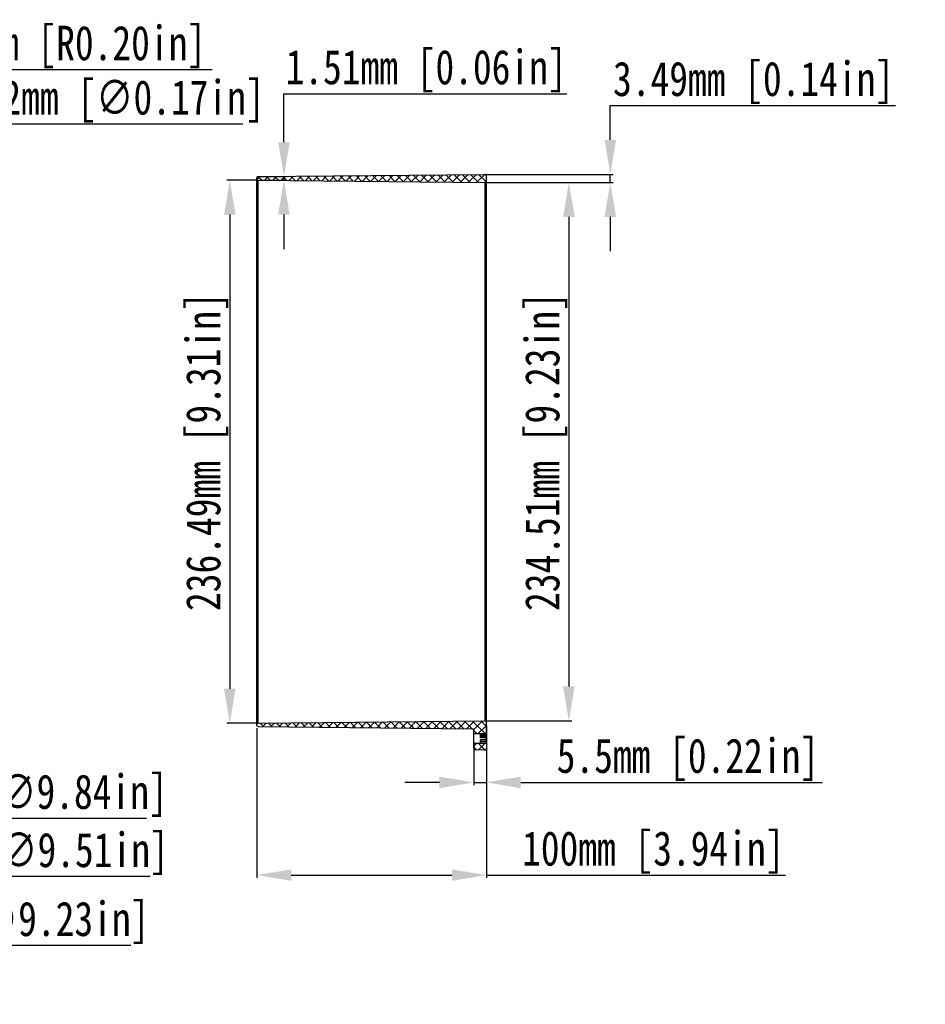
# Model space of a CAD drawing. Header units: millimetres. Extents: x 19266 to 21235, y -89 to 1237.
# Tile 53 of 74: x 20840 to 21235, y 69 to 498. Entities that reach past the tile are written whole.
import ezdxf

# ---------------------------------------------------------------- set-up
doc = ezdxf.new("R2010")
doc.units = ezdxf.units.MM
doc.header["$LTSCALE"] = 16.335
doc.header["$PDMODE"] = 3
doc.header["$PDSIZE"] = 0.3125
doc.layers.get('0').update_dxf_attribs({"linetype": 'CONTINUOUS'})
doc.layers.get('Defpoints').update_dxf_attribs({"linetype": 'CONTINUOUS'})
doc.layers.add('尺寸线', color=3, linetype='CONTINUOUS', lineweight=13)
doc.styles.get("Standard").update_dxf_attribs({"font": 'SimSun Regular.ttf', "width": 0.8})
doc.dimstyles.new('ISO-25', dxfattribs={"dimtxt": 15, "dimasz": 15, "dimexe": 1.25, "dimexo": 0.625, "dimtad": 1, "dimtoh": 1, "dimdsep": 46, "dimtxsty": 'Standard', "dimcen": 2.5, "dimadec": 0, "dimazin": 0, "dimtfac": 1, "dimtmove": 0, "dimatfit": 3, "dimldrblk": 'CLOSEDBLANK', "dimfxl": 1, "dimarcsym": 0})
doc.dimstyles.new('ISO-25$3', dxfattribs={"dimtxt": 15, "dimasz": 15, "dimexe": 1.25, "dimexo": 0.625, "dimtad": 1, "dimtih": 1, "dimtoh": 1, "dimdsep": 46, "dimtxsty": 'Standard', "dimcen": 2.5, "dimadec": 0, "dimazin": 0, "dimtfac": 1, "dimtmove": 0, "dimatfit": 3, "dimldrblk": 'CLOSEDBLANK', "dimfxl": 1, "dimarcsym": 0})

# ---------------------------------------------------------------- blocks, each defined once
blk = doc.blocks.new('*D16')
at = {"layer": 'Defpoints', "color": 0, "transparency": 16777216}
for p in [(20605.5, 418.66), (20728.52, 201.02)]:
    blk.add_point(p, dxfattribs=at)
at = {"layer": '尺寸线', "color": 0, "lineweight": -2, "transparency": 16777216}
for p, q in [((20598.12, 431.72), (20590.74, 444.78)), ((20605.5, 418.66), (20728.52, 201.02)), ((20757.27, 150.15), (20735.9, 187.96)), ((20895.68, 150.15), (20757.27, 150.15))]:
    blk.add_line(p, q, dxfattribs=at)
at = {"layer": '尺寸线', "color": 0, "transparency": 16777216}
for points in [[(20600.29, 432.95), (20595.94, 430.49), (20605.5, 418.66)], [(20738.08, 189.19), (20733.72, 186.73), (20728.52, 201.02)]]:
    blk.add_solid(points, dxfattribs=at)
at = {"layer": '尺寸线', "color": 0, "transparency": 16777216, "insert": (20757.9, 169.28), "char_height": 15, "attachment_point": 1}
blk.add_mtext('∅250mm [∅9.84in]', dxfattribs=at)
blk = doc.blocks.new('_ClosedBlank')
at = {"color": 0, "linetype": 'ByBlock', "lineweight": -2}
for p, q in [((-1, 0.167), (0, 0)), ((-1, 0.167), (-1, -0.167)), ((0, 0), (-1, -0.167))]:
    blk.add_line(p, q, dxfattribs=at)
blk = doc.blocks.new('*D17')
at = {"layer": 'Defpoints', "color": 0, "transparency": 16777216}
for p in [(21038.21, 183.84), (21043.71, 183.38), (21043.71, 165.81)]:
    blk.add_point(p, dxfattribs=at)
at = {"layer": '尺寸线', "color": 0, "lineweight": -2, "transparency": 16777216}
for p, q in [((21038.21, 183.21), (21038.21, 164.56)), ((21043.71, 182.76), (21043.71, 164.56)), ((21023.21, 165.81), (21008.21, 165.81)), ((21038.21, 165.81), (21043.71, 165.81)), ((21058.71, 165.81), (21190.03, 165.81))]:
    blk.add_line(p, q, dxfattribs=at)
at = {"layer": '尺寸线', "color": 0, "transparency": 16777216}
for points in [[(21023.21, 168.31), (21023.21, 163.31), (21038.21, 165.81)], [(21058.71, 168.31), (21058.71, 163.31), (21043.71, 165.81)]]:
    blk.add_solid(points, dxfattribs=at)
at = {"layer": '尺寸线', "color": 0, "transparency": 16777216, "insert": (21074.34, 184.94), "char_height": 15, "attachment_point": 1}
blk.add_mtext('5.5mm [0.22in]', dxfattribs=at)
blk = doc.blocks.new('*D18')
at = {"layer": 'Defpoints', "color": 0, "transparency": 16777216}
for p in [(20943.71, 190.09), (21043.71, 191.08), (20943.71, 125.44)]:
    blk.add_point(p, dxfattribs=at)
at = {"layer": '尺寸线', "color": 0, "lineweight": -2, "transparency": 16777216}
for p, q in [((20943.71, 189.47), (20943.71, 124.19)), ((21043.71, 190.46), (21043.71, 124.19)), ((20958.71, 125.44), (21028.71, 125.44)), ((21043.71, 125.44), (21174.09, 125.44))]:
    blk.add_line(p, q, dxfattribs=at)
at = {"layer": '尺寸线', "color": 0, "transparency": 16777216}
for points in [[(20958.71, 127.94), (20958.71, 122.94), (20943.71, 125.44)], [(21028.71, 127.94), (21028.71, 122.94), (21043.71, 125.44)]]:
    blk.add_solid(points, dxfattribs=at)
at = {"layer": '尺寸线', "color": 0, "transparency": 16777216, "insert": (21116.4, 144.57), "char_height": 15, "attachment_point": 2}
blk.add_mtext('100mm [3.94in]', dxfattribs=at)
blk = doc.blocks.new('*D19')
at = {"layer": 'Defpoints', "color": 0, "transparency": 16777216}
for p in [(20636.58, 423.08), (20697.43, 196.6)]:
    blk.add_point(p, dxfattribs=at)
at = {"layer": '尺寸线', "color": 0, "lineweight": -2, "transparency": 16777216}
for p, q in [((20632.69, 437.56), (20628.8, 452.05)), ((20636.58, 423.08), (20697.43, 196.6)), ((20724.79, 94.79), (20701.33, 182.11)), ((20888.79, 94.79), (20724.79, 94.79))]:
    blk.add_line(p, q, dxfattribs=at)
at = {"layer": '尺寸线', "color": 0, "transparency": 16777216}
for points in [[(20635.11, 438.21), (20630.28, 436.92), (20636.58, 423.08)], [(20703.74, 182.76), (20698.91, 181.47), (20697.43, 196.6)]]:
    blk.add_solid(points, dxfattribs=at)
at = {"layer": '尺寸线', "color": 0, "transparency": 16777216, "insert": (20725.41, 113.91), "char_height": 15, "attachment_point": 1}
blk.add_mtext('∅234.51mm [∅9.23in]', dxfattribs=at)
blk = doc.blocks.new('*D20')
at = {"layer": 'Defpoints', "color": 0, "transparency": 16777216}
for p in [(20626.33, 423.52), (20707.69, 196.16)]:
    blk.add_point(p, dxfattribs=at)
at = {"layer": '尺寸线', "color": 0, "lineweight": -2, "transparency": 16777216}
for p, q in [((20621.27, 437.65), (20616.22, 451.77)), ((20626.33, 423.52), (20707.69, 196.16)), ((20733.23, 124.8), (20712.74, 182.03)), ((20897.23, 124.8), (20733.23, 124.8))]:
    blk.add_line(p, q, dxfattribs=at)
at = {"layer": '尺寸线', "color": 0, "transparency": 16777216}
for points in [[(20623.63, 438.49), (20618.92, 436.8), (20626.33, 423.52)], [(20715.1, 182.88), (20710.39, 181.19), (20707.69, 196.16)]]:
    blk.add_solid(points, dxfattribs=at)
at = {"layer": '尺寸线', "color": 0, "transparency": 16777216, "insert": (20733.85, 143.92), "char_height": 15, "attachment_point": 1}
blk.add_mtext('∅241.48mm [∅9.51in]', dxfattribs=at)
blk = doc.blocks.new('*D21')
at = {"layer": 'Defpoints', "color": 0, "transparency": 16777216}
for p in [(20741.99, 412.43), (20738.98, 409.5)]:
    blk.add_point(p, dxfattribs=at)
at = {"layer": '尺寸线', "color": 0, "lineweight": -2, "transparency": 16777216}
for p, q in [((20783.18, 452.5), (20752.74, 422.89)), ((20937.65, 452.5), (20783.18, 452.5)), ((20738.98, 409.5), (20741.99, 412.43)), ((20728.22, 399.04), (20717.47, 388.59))]:
    blk.add_line(p, q, dxfattribs=at)
at = {"layer": '尺寸线', "color": 0, "transparency": 16777216}
for points in [[(20751, 424.68), (20754.48, 421.1), (20741.99, 412.43)], [(20726.48, 400.84), (20729.97, 397.25), (20738.98, 409.5)]]:
    blk.add_solid(points, dxfattribs=at)
at = {"layer": '尺寸线', "color": 0, "transparency": 16777216, "insert": (20783.81, 471.62), "char_height": 15, "attachment_point": 1}
blk.add_mtext('5-∅4.2mm [∅0.17in]', dxfattribs=at)
blk = doc.blocks.new('*D22')
at = {"layer": 'Defpoints', "color": 0, "transparency": 16777216}
for p in [(20742.28, 415.6), (20740.48, 410.97)]:
    blk.add_point(p, dxfattribs=at)
at = {"layer": '尺寸线', "color": 0, "lineweight": -2, "transparency": 16777216}
for p, q in [((20765.84, 476.17), (20747.72, 429.58)), ((20924.2, 476.17), (20765.84, 476.17)), ((20740.48, 410.97), (20742.28, 415.6))]:
    blk.add_line(p, q, dxfattribs=at)
at = {"layer": '尺寸线', "color": 0, "transparency": 16777216}
blk.add_solid([(20745.39, 430.49), (20750.05, 428.68), (20742.28, 415.6)], dxfattribs=at)
at = {"layer": '尺寸线', "color": 0, "transparency": 16777216, "insert": (20766.47, 495.3), "char_height": 15, "attachment_point": 1}
blk.add_mtext('5-R4.97mm [R0.20in]', dxfattribs=at)
blk = doc.blocks.new('*D23')
at = {"layer": 'Defpoints', "color": 0, "transparency": 16777216}
for p in [(20944.21, 429.59), (20955.49, 429.59), (20944.21, 428.08)]:
    blk.add_point(p, dxfattribs=at)
at = {"layer": '尺寸线', "color": 0, "lineweight": -2, "transparency": 16777216}
for p, q in [((20955.49, 444.59), (20955.49, 465.69)), ((20955.49, 465.69), (21078.78, 465.69)), ((20944.83, 429.59), (20956.74, 429.59)), ((20955.49, 428.08), (20955.49, 429.59)), ((20944.83, 428.08), (20956.74, 428.08)), ((20955.49, 413.08), (20955.49, 398.08))]:
    blk.add_line(p, q, dxfattribs=at)
at = {"layer": '尺寸线', "color": 0, "transparency": 16777216}
for points in [[(20952.99, 444.59), (20957.99, 444.59), (20955.49, 429.59)], [(20952.99, 413.08), (20957.99, 413.08), (20955.49, 428.08)]]:
    blk.add_solid(points, dxfattribs=at)
at = {"layer": '尺寸线', "color": 0, "transparency": 16777216, "insert": (21017.44, 475.57), "char_height": 15, "attachment_point": 5}
blk.add_mtext('1.51mm [0.06in]', dxfattribs=at)
blk = doc.blocks.new('*D24')
at = {"layer": 'Defpoints', "color": 0, "transparency": 16777216}
for p in [(21042.96, 430.58), (21097.7, 430.58), (21043.21, 427.09)]:
    blk.add_point(p, dxfattribs=at)
at = {"layer": '尺寸线', "color": 0, "lineweight": -2, "transparency": 16777216}
for p, q in [((21097.7, 445.58), (21097.7, 460.58)), ((21097.7, 460.58), (21221.92, 460.58)), ((21043.59, 430.58), (21098.95, 430.58)), ((21097.7, 427.09), (21097.7, 430.58)), ((21043.83, 427.09), (21098.95, 427.09)), ((21097.7, 412.09), (21097.7, 397.09))]:
    blk.add_line(p, q, dxfattribs=at)
at = {"layer": '尺寸线', "color": 0, "transparency": 16777216}
for points in [[(21095.2, 445.58), (21100.2, 445.58), (21097.7, 430.58)], [(21095.2, 412.09), (21100.2, 412.09), (21097.7, 427.09)]]:
    blk.add_solid(points, dxfattribs=at)
at = {"layer": '尺寸线', "color": 0, "transparency": 16777216, "insert": (21160.12, 470.46), "char_height": 15, "attachment_point": 5}
blk.add_mtext('3.49mm [0.14in]', dxfattribs=at)
blk = doc.blocks.new('*D25')
at = {"layer": 'Defpoints', "color": 0, "transparency": 16777216}
for p in [(20944.21, 428.08), (20931.91, 191.59), (20944.21, 191.59)]:
    blk.add_point(p, dxfattribs=at)
at = {"layer": '尺寸线', "color": 0, "lineweight": -2, "transparency": 16777216}
for p, q in [((20943.58, 428.08), (20930.66, 428.08)), ((20931.91, 413.08), (20931.91, 206.59)), ((20943.58, 191.59), (20930.66, 191.59))]:
    blk.add_line(p, q, dxfattribs=at)
at = {"layer": '尺寸线', "color": 0, "transparency": 16777216}
for points in [[(20929.41, 413.08), (20934.41, 413.08), (20931.91, 428.08)], [(20929.41, 206.59), (20934.41, 206.59), (20931.91, 191.59)]]:
    blk.add_solid(points, dxfattribs=at)
at = {"layer": '尺寸线', "color": 0, "transparency": 16777216, "insert": (20922.04, 309.82), "char_height": 15, "attachment_point": 5, "rotation": 90}
blk.add_mtext('236.49mm [9.31in]', dxfattribs=at)
blk = doc.blocks.new('*D26')
at = {"layer": 'Defpoints', "color": 0, "transparency": 16777216}
for p in [(21043.21, 427.09), (21043.21, 192.58), (21079.65, 192.58)]:
    blk.add_point(p, dxfattribs=at)
at = {"layer": '尺寸线', "color": 0, "lineweight": -2, "transparency": 16777216}
for p, q in [((21043.83, 427.09), (21080.9, 427.09)), ((21079.65, 412.09), (21079.65, 207.58)), ((21043.83, 192.58), (21080.9, 192.58))]:
    blk.add_line(p, q, dxfattribs=at)
at = {"layer": '尺寸线', "color": 0, "transparency": 16777216}
for points in [[(21077.15, 412.09), (21082.15, 412.09), (21079.65, 427.09)], [(21077.15, 207.58), (21082.15, 207.58), (21079.65, 192.58)]]:
    blk.add_solid(points, dxfattribs=at)
at = {"layer": '尺寸线', "color": 0, "transparency": 16777216, "insert": (21069.77, 309.84), "char_height": 15, "attachment_point": 5, "rotation": 90}
blk.add_mtext('234.51mm [9.23in]', dxfattribs=at)

msp = doc.modelspace()

# ---------------------------------------------------------------- hatches: boundary and pattern name
at = {"linetype": 'Continuous'}
h = msp.add_hatch(dxfattribs=at)
h.set_pattern_fill('A', color=2, scale=2.54, angle=45, style=0, pattern_type=0)
h.set_pattern_definition([(45, (20499.2279, -95.2128), (-1.796051, 1.796051), []), (315, (20499.2279, -95.2128), (1.796051, 1.796051), [])])
edge = h.paths.add_edge_path()
edge.add_line((21043.711, 429.832), (21043.711, 427.595))
edge.add_spline(control_points=[(21043.711, 427.595), (21043.711, 427.299), (21043.501, 427.092), (21043.206, 427.095)], knot_values=[0, 0, 0, 0, 1, 1, 1, 1], weights=[1, 0.802375, 0.802375, 1], degree=3, periodic=0)
edge.add_line((20944.206, 428.085), (21043.206, 427.095))
edge.add_spline(control_points=[(20944.206, 428.085), (20943.915, 428.087), (20943.711, 428.294), (20943.711, 428.585)], knot_values=[0, 0, 0, 0, 1, 1, 1, 1], weights=[1, 0.8070889, 0.8070889, 1], degree=3, periodic=0)
edge.add_line((20943.711, 429.094), (20943.711, 428.585))
edge.add_spline(control_points=[(20943.711, 429.094), (20943.711, 429.385), (20943.915, 429.592), (20944.206, 429.594)], knot_values=[0, 0, 0, 0, 1, 1, 1, 1], weights=[1, 0.8070889, 0.8070889, 1], degree=3, periodic=0)
edge.add_line((20944.206, 429.594), (21042.954, 430.582))
edge.add_spline(control_points=[(21042.954, 430.582), (21043.396, 430.586), (21043.711, 430.275), (21043.711, 429.832)], knot_values=[0, 0, 0, 0, 1, 1, 1, 1], weights=[1, 0.802375, 0.802375, 1], degree=3, periodic=0)
edge = h.paths.add_edge_path()
edge.add_line((21043.711, 192.084), (21043.711, 186.94))
edge.add_line((21043.711, 186.94), (21038.211, 186.94))
edge.add_line((21038.211, 186.94), (21038.211, 188.402))
edge.add_spline(control_points=[(21038.211, 188.402), (21038.211, 188.838), (21037.904, 189.148), (21037.469, 189.152)], knot_values=[0, 0, 0, 0, 1, 1, 1, 1], weights=[1, 0.8070889, 0.8070889, 1], degree=3, periodic=0)
edge.add_line((20944.206, 190.085), (21037.469, 189.152))
edge.add_spline(control_points=[(20943.711, 190.585), (20943.711, 190.294), (20943.915, 190.087), (20944.206, 190.085)], knot_values=[0, 0, 0, 0, 1, 1, 1, 1], weights=[1, 0.8070889, 0.8070889, 1], degree=3, periodic=0)
edge.add_line((20943.711, 191.094), (20943.711, 190.585))
edge.add_spline(control_points=[(20944.206, 191.594), (20943.915, 191.592), (20943.711, 191.385), (20943.711, 191.094)], knot_values=[0, 0, 0, 0, 1, 1, 1, 1], weights=[1, 0.8070889, 0.8070889, 1], degree=3, periodic=0)
edge.add_line((20944.206, 191.594), (21043.206, 192.584))
edge.add_spline(control_points=[(21043.711, 192.084), (21043.711, 192.38), (21043.501, 192.587), (21043.206, 192.584)], knot_values=[0, 0, 0, 0, 1, 1, 1, 1], weights=[1, 0.802375, 0.802375, 1], degree=3, periodic=0)
edge = h.paths.add_edge_path()
edge.add_line((21043.711, 182.74), (21043.711, 180.616))
edge.add_spline(control_points=[(21043.711, 180.616), (21043.711, 180.165), (21043.386, 179.851), (21042.935, 179.867)], knot_values=[0, 0, 0, 0, 1, 1, 1, 1], weights=[1, 0.7964389, 0.7964389, 1], degree=3, periodic=0)
edge.add_line((21042.935, 179.867), (21038.935, 180.006))
edge.add_spline(control_points=[(21038.935, 180.006), (21038.508, 180.021), (21038.211, 180.329), (21038.211, 180.756)], knot_values=[0, 0, 0, 0, 1, 1, 1, 1], weights=[1, 0.8128932, 0.8128932, 1], degree=3, periodic=0)
edge.add_line((21038.211, 180.756), (21038.211, 182.74))
edge.add_line((21043.711, 182.74), (21038.211, 182.74))

# ---------------------------------------------------------------- linework, layer by layer
at = {"color": 7, "linetype": 'Continuous'}
for p, q in [((20943.711, 190.585), (20943.711, 429.094)), ((20944.206, 429.594), (21042.954, 430.582)), ((21043.711, 186.94), (21043.711, 429.832)), ((20944.206, 191.594), (20944.206, 428.085)), ((20944.206, 428.085), (21043.206, 427.095)), ((21043.206, 192.584), (21043.206, 427.095)), ((20944.206, 191.594), (21043.206, 192.584)), ((20944.206, 190.085), (21037.469, 189.152)), ((21038.211, 180.756), (21038.211, 188.402)), ((21043.711, 186.94), (21038.211, 186.94)), ((21041.211, 185.213), (21041.211, 186.9)), ((21043.711, 186.891), (21041.211, 186.891)), ((21043.711, 186.312), (21041.211, 186.312)), ((21043.711, 185.802), (21041.211, 185.802)), ((21043.711, 185.213), (21041.211, 185.213)), ((21043.711, 184.383), (21041.211, 184.383)), ((21041.211, 182.779), (21041.211, 184.383)), ((21043.711, 182.779), (21043.711, 186.9)), ((21043.711, 182.74), (21038.211, 182.74)), ((21041.211, 183.773), (21043.711, 183.773)), ((21041.211, 183.012), (21043.711, 183.012)), ((21043.711, 182.779), (21041.211, 182.779)), ((21043.711, 182.74), (21043.711, 180.616)), ((21042.935, 179.867), (21038.935, 180.006))]:
    msp.add_line(p, q, dxfattribs=at)
for centre, radius, start, end in [((20944.211, 429.094), 0.5, 90.57294, 180), ((21042.961, 429.832), 0.75, 0, 90.57294), ((20944.211, 428.585), 0.5, 180, 269.42706), ((21043.211, 427.595), 0.5, 269.42706, 0), ((20944.211, 191.094), 0.5, 90.57294, 180), ((20944.211, 190.585), 0.5, 180, 269.42706), ((21037.461, 188.402), 0.75, 0, 89.42706), ((21043.211, 192.084), 0.5, 0, 90.57294), ((21038.961, 180.756), 0.75, 180, 268), ((21042.961, 180.616), 0.75, 268, 0)]:
    msp.add_arc(centre, radius, start, end, dxfattribs=at)

# ---------------------------------------------------------------- dimensions: what is measured, and where the dimension line sits
at = {"layer": '尺寸线'}
for base, p1, p2, angle, picture, middle in [((20955.485, 429.594), (20944.206, 428.085), (20944.206, 429.594), 90, '*D23', (21017.444, 465.695)), ((21097.7, 430.582), (21043.206, 427.095), (21042.961, 430.582), 90, '*D24', (21160.125, 460.582)), ((20931.912, 191.594), (20944.206, 428.085), (20944.206, 191.594), 90, '*D25', (20931.912, 309.822)), ((21079.65, 192.584), (21043.206, 427.095), (21043.206, 192.584), 90, '*D26', (21079.65, 309.84)), ((20943.711, 125.443), (21043.711, 191.084), (20943.711, 190.094), 180, '*D18', (21116.403, 125.443))]:
    dim = msp.add_linear_dim(base=base, p1=p1, p2=p2, angle=angle, dimstyle='ISO-25', override={"dimpost": 'mm'}, dxfattribs=at)
    dim.commit()
    dim.dimension.update_dxf_attribs({"geometry": picture, "text_midpoint": middle, "dimtype": 160})
dim = msp.add_radius_dim(center=(20740.482, 410.967), mpoint=(20742.285, 415.601), text='5-<>', dimstyle='ISO-25', override={"dimpost": 'mm'}, dxfattribs=at)
dim.commit()
dim.dimension.update_dxf_attribs({"geometry": '*D22', "text_midpoint": (20845.332, 476.171), "dimtype": 164})
dim = msp.add_diameter_dim_2p(p1=(20738.977, 409.502), p2=(20741.987, 412.431), text='5-<>', dimstyle='ISO-25$3', override={"dimtih": 0, "dimpost": 'mm'}, dxfattribs=at)
dim.commit()
dim.dimension.update_dxf_attribs({"geometry": '*D21', "text_midpoint": (20860.731, 452.496), "dimtype": 163})
for p1, p2, override, picture, middle in [((20626.327, 423.522), (20707.691, 196.157), {"dimtih": 0, "dimpost": 'mm'}, '*D20', (20815.542, 124.799)), ((20636.584, 423.078), (20697.434, 196.601), {"dimtih": 0, "dimpost": 'mm'}, '*D19', (20807.104, 94.79)), ((20605.5, 418.659), (20728.518, 201.02), {"dimtih": 0, "dimpost": 'mm', "dimtmove": 0}, '*D16', (20826.787, 150.151))]:
    dim = msp.add_diameter_dim_2p(p1=p1, p2=p2, dimstyle='ISO-25$3', override=override, dxfattribs=at)
    dim.commit()
    dim.dimension.update_dxf_attribs({"geometry": picture, "text_midpoint": middle, "dimtype": 163})
dim = msp.add_linear_dim(base=(21043.711, 165.813), p1=(21038.211, 183.84), p2=(21043.711, 183.383), dimstyle='ISO-25', override={"dimpost": 'mm'}, dxfattribs=at)
dim.commit()
dim.dimension.update_dxf_attribs({"geometry": '*D17', "text_midpoint": (21131.869, 165.813), "dimtype": 160})

doc.saveas('drawing.dxf')
